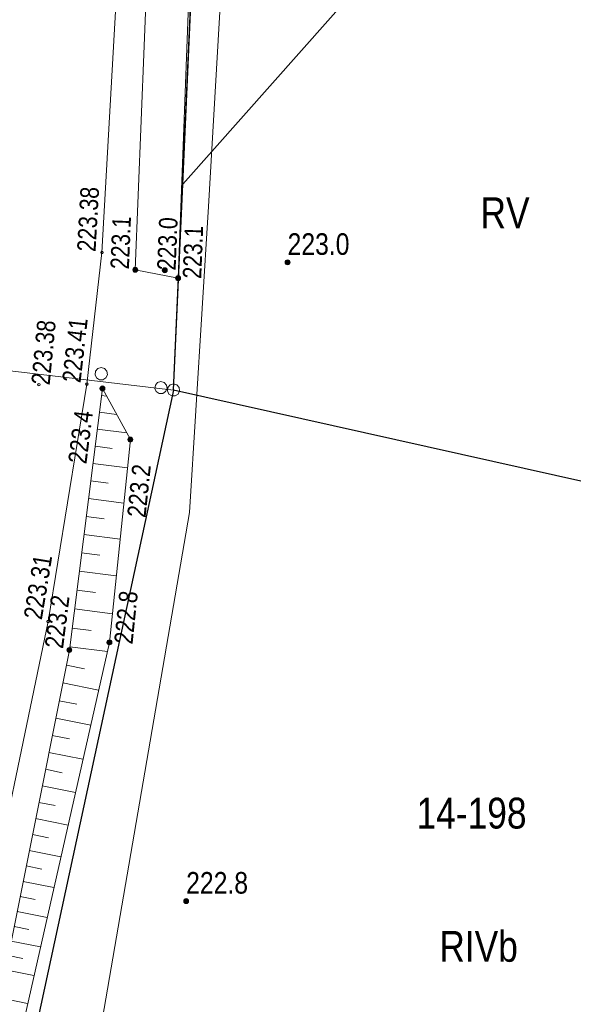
# Model space of a CAD drawing. Header units: metres. Extents: x 0 to 6601798, y -2700 to 5691112.
# Tile 44 of 60: x 6600211 to 6600234, y 5690006 to 5690046. Entities that reach past the tile are written whole.
import ezdxf
from ezdxf.enums import TextEntityAlignment as Align

# ---------------------------------------------------------------- set-up
doc = ezdxf.new("R2010")
doc.units = ezdxf.units.M
doc.header["$MEASUREMENT"] = 0
for name, color, linetype, lineweight in [('AS__Nowe_granice', 150, 'Continuous', 30), ('Kontury', 7, 'Continuous', 5), ('Numery_dzialek', 150, 'Continuous', 5), ('OTK_L_0', 7, 'Continuous', 5), ('OTK_L_5', 7, 'Continuous', 5), ('OTR_L_1', 7, 'Continuous', 5), ('OTR_T_0', 7, 'Continuous', 5), ('OTR_T_1', 7, 'Continuous', 5), ('podzial_uzytki', 7, 'Continuous', 5), ('Punkty', 7, 'Continuous', 5), ('UTTPOM_L_1', 7, 'Continuous', 5), ('UWWOC_T_2', 7, 'Continuous', 5), ('Uzytki', 7, 'Continuous', 5), ('WWRPP_T_0', 7, 'Continuous', 5)]:
    doc.layers.add(name, color=color, linetype=linetype, lineweight=lineweight)
doc.styles.add('STYL_ARIAL', font='ARIALN.TTF')

# ---------------------------------------------------------------- blocks, each defined once
blk = doc.blocks.new('GRT')
at = {"color": 7, "flags": 128}
blk.add_lwpolyline([(0, 2.5), (1.352, 2.103), (2.274, 1.039), (2.475, -0.356), (1.889, -1.637), (0.704, -2.399), (-0.704, -2.399), (-1.889, -1.637), (-2.475, -0.356), (-2.274, 1.039), (-1.352, 2.103), (0, 2.5)], dxfattribs=at)
blk = doc.blocks.new('801')
at = {"color": 0}
for radius in [1, 0.9, 0.8, 0.7, 0.6, 0.5, 0.4, 0.3, 0.2, 0.1]:
    blk.add_circle((0, 0), radius, dxfattribs=at)
blk = doc.blocks.new('403')
at = {"color": 0}
blk.add_circle((0, 0), 0.5, dxfattribs=at)

msp = doc.modelspace()

# ---------------------------------------------------------------- linework, layer by layer
at = {"layer": 'AS__Nowe_granice', "linetype": 'Continuous', "flags": 128}
for points in [[(6600217.47, 5690031.17), (6600219.85, 5690084.59)], [(6600217.47, 5690031.17), (6600209.437, 5689994.019)], [(6600239.42, 5690026.26), (6600217.47, 5690031.17)]]:
    msp.add_lwpolyline(points, dxfattribs=at)
at = {"layer": 'Kontury', "color": 3, "linetype": 'Continuous', "flags": 128}
for points in [[(6600222.18, 5690136.84), (6600217.84, 5690039.51)], [(6600217.84, 5690039.51), (6600253.542, 5690079.738)], [(6600217.84, 5690039.51), (6600217.47, 5690031.17)], [(6600217.47, 5690031.17), (6600209.44, 5689994.02)], [(6600239.42, 5690026.26), (6600219.07, 5690030.81)]]:
    msp.add_lwpolyline(points, dxfattribs=at)
at = {"layer": 'OTK_L_0', "color": 7, "linetype": 'Continuous', "flags": 128}
for points in [[(6600216.244, 5690066.325), (6600214.567, 5690036.748)], [(6600214.567, 5690036.748), (6600213.956, 5690031.412)], [(6600213.956, 5690031.412), (6600212.387, 5690021.791)], [(6600212.387, 5690021.791), (6600206.728, 5689994.601)]]:
    msp.add_lwpolyline(points, dxfattribs=at)
at = {"layer": 'OTK_L_5', "color": 7, "linetype": 'Continuous', "flags": 128}
for points in [[(6600215.919, 5690036.044), (6600217.134, 5690066.324)], [(6600218.809, 5690066.145), (6600217.653, 5690035.709)], [(6600217.653, 5690035.709), (6600215.919, 5690036.044)]]:
    msp.add_lwpolyline(points, dxfattribs=at)
at = {"layer": 'OTR_L_1', "color": 7, "linetype": 'Continuous', "flags": 128}
for points in [[(6600213.247, 5690020.633), (6600214.588, 5690031.237)], [(6600214.588, 5690031.237), (6600215.719, 5690029.163)], [(6600214.552, 5690030.954), (6600214.756, 5690030.928)], [(6600214.465, 5690030.268), (6600215.151, 5690030.182)], [(6600214.379, 5690029.583), (6600215.572, 5690029.432)], [(6600215.719, 5690029.163), (6600214.872, 5690020.943)], [(6600214.291, 5690028.892), (6600214.982, 5690028.805)], [(6600214.203, 5690028.193), (6600215.601, 5690028.016)], [(6600214.114, 5690027.486), (6600214.821, 5690027.396)], [(6600214.023, 5690026.771), (6600215.454, 5690026.59)], [(6600213.932, 5690026.047), (6600214.655, 5690025.955)], [(6600213.839, 5690025.315), (6600215.303, 5690025.13)], [(6600213.745, 5690024.574), (6600214.486, 5690024.48)], [(6600213.651, 5690023.825), (6600215.149, 5690023.635)], [(6600213.555, 5690023.066), (6600214.313, 5690022.971)], [(6600213.458, 5690022.3), (6600214.992, 5690022.106)], [(6600213.36, 5690021.524), (6600214.136, 5690021.425)], [(6600214.872, 5690020.943), (6600208.93, 5689994.716)], [(6600213.263, 5690020.762), (6600214.787, 5690020.569)], [(6600208.104, 5689994.918), (6600213.247, 5690020.633)], [(6600213.125, 5690020.024), (6600213.861, 5690019.877)], [(6600212.98, 5690019.297), (6600214.433, 5690019.007)], [(6600212.836, 5690018.58), (6600213.554, 5690018.436)], [(6600212.695, 5690017.871), (6600214.112, 5690017.588)], [(6600212.555, 5690017.171), (6600213.254, 5690017.032)], [(6600212.417, 5690016.481), (6600213.798, 5690016.204)], [(6600212.28, 5690015.798), (6600212.962, 5690015.662)], [(6600212.145, 5690015.124), (6600213.493, 5690014.855)], [(6600212.012, 5690014.459), (6600212.678, 5690014.326)], [(6600211.881, 5690013.802), (6600213.195, 5690013.54)], [(6600211.751, 5690013.154), (6600212.4, 5690013.024)], [(6600211.623, 5690012.513), (6600212.904, 5690012.257)], [(6600211.497, 5690011.881), (6600212.129, 5690011.754)], [(6600211.372, 5690011.256), (6600212.621, 5690011.006)], [(6600211.248, 5690010.639), (6600211.865, 5690010.516)], [(6600211.127, 5690010.03), (6600212.345, 5690009.787)], [(6600211.006, 5690009.429), (6600211.608, 5690009.309)], [(6600210.888, 5690008.835), (6600212.075, 5690008.598)], [(6600210.77, 5690008.249), (6600211.357, 5690008.132)], [(6600210.654, 5690007.67), (6600211.812, 5690007.438)], [(6600210.427, 5690006.534), (6600211.556, 5690006.308)]]:
    msp.add_lwpolyline(points, dxfattribs=at)
at = {"layer": 'UTTPOM_L_1', "color": 30, "linetype": 'Continuous', "flags": 128}
for points in [[(6600220.97, 5690074.383), (6600218.88, 5690038.616)], [(6600218.88, 5690038.616), (6600218.11, 5690026.211)], [(6600218.11, 5690026.211), (6600213.066, 5689996.839)]]:
    msp.add_lwpolyline(points, dxfattribs=at)
at = {"layer": 'Uzytki', "color": 3, "linetype": 'Continuous', "flags": 128}
for points in [[(6600217.47, 5690031.17), (6600226.34, 5690229.99)], [(6600217.47, 5690031.17), (6600207.53, 5690032.34)], [(6600209.44, 5689994.02), (6600217.47, 5690031.17)]]:
    msp.add_lwpolyline(points, dxfattribs=at)

# ---------------------------------------------------------------- block references
at = {"layer": 'OTR_T_0', "color": 7, "linetype": 'Continuous', "xscale": 0.1, "yscale": 0.1, "zscale": 0.1, "rotation": 0.0008399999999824}
for p in [(6600214.567, 5690036.748), (6600212.012, 5690031.392), (6600213.956, 5690031.412), (6600212.387, 5690021.791)]:
    msp.add_blockref('403', p, dxfattribs=at)
at = {"layer": 'OTR_T_1', "color": 7, "linetype": 'Continuous', "xscale": 0.1, "yscale": 0.1, "zscale": 0.1, "rotation": 0.0008399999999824}
for p in [(6600215.919, 5690036.044), (6600217.115, 5690036.028), (6600217.653, 5690035.709), (6600214.588, 5690031.237), (6600215.719, 5690029.163), (6600214.872, 5690020.943), (6600213.247, 5690020.633)]:
    msp.add_blockref('801', p, dxfattribs=at)
at = {"layer": 'Punkty', "color": 7, "linetype": 'Continuous', "xscale": 0.1, "yscale": 0.1, "zscale": 0.1}
for p in [(6600214.54, 5690031.83), (6600216.96, 5690031.27), (6600217.47, 5690031.17)]:
    msp.add_blockref('GRT', p, dxfattribs=at)
at = {"layer": 'WWRPP_T_0', "color": 7, "linetype": 'Continuous', "xscale": 0.1, "yscale": 0.1, "zscale": 0.1}
for p in [(6600222.092, 5690036.348), (6600217.981, 5690010.456)]:
    msp.add_blockref('801', p, dxfattribs=at)

# ---------------------------------------------------------------- texts
at = {"layer": 'Numery_dzialek', "linetype": 'Continuous', "style": 'STYL_ARIAL'}
msp.add_text('14-198', height=1.25, dxfattribs=at).set_placement((6600227.319, 5690013.023), align=Align.BOTTOM_LEFT)
at = {"layer": 'OTR_T_0', "color": 7, "linetype": 'Continuous', "style": 'STYL_ARIAL'}
for s, rotation, p in [('223.38', 86.8, (6600214.532, 5690036.75)), ('223.41', 83.5, (6600213.921, 5690031.416)), ('223.31', 80.7, (6600212.352, 5690021.797))]:
    msp.add_text(s, height=0.75, rotation=rotation, dxfattribs=at).set_placement(p, align=Align.BOTTOM_LEFT)
msp.add_text('223.38', height=0.75, rotation=84.5, dxfattribs=at).set_placement((6600212.074, 5690031.386), align=Align.MIDDLE_LEFT)
at = {"layer": 'OTR_T_1', "color": 7, "linetype": 'Continuous', "style": 'STYL_ARIAL'}
for s, rotation, p in [('223.1', 87.7, (6600215.884, 5690036.045)), ('223.2', 82.8, (6600213.212, 5690020.637))]:
    msp.add_text(s, height=0.75, rotation=rotation, dxfattribs=at).set_placement(p, align=Align.BOTTOM_LEFT)
msp.add_text('223.0', height=0.75, rotation=87.7, dxfattribs=at).set_placement((6600217.177, 5690036.026), align=Align.MIDDLE_LEFT)
for s, rotation, p in [('223.1', 87.8, (6600217.84, 5690035.702)), ('222.8', 84.1, (6600215.059, 5690020.924))]:
    msp.add_text(s, height=0.75, rotation=rotation, dxfattribs=at).set_placement(p, align=Align.TOP_LEFT)
msp.add_text('223.4', height=0.75, rotation=82.8, dxfattribs=at).set_placement((6600214.429, 5690030.257), align=Align.BOTTOM_RIGHT)
msp.add_text('223.2', height=0.75, rotation=84.1, dxfattribs=at).set_placement((6600215.807, 5690028.192), align=Align.TOP_RIGHT)
at = {"layer": 'podzial_uzytki', "color": 3, "linetype": 'Continuous', "style": 'STYL_ARIAL'}
msp.add_text('RV', height=1.25, dxfattribs=at).set_placement((6600229.911, 5690038.981), align=Align.TOP_LEFT)
msp.add_text('RIVb', height=1.25, dxfattribs=at).set_placement((6600228.243, 5690007.623), align=Align.BOTTOM_LEFT)
at = {"layer": 'UWWOC_T_2', "color": 161, "linetype": 'Continuous', "style": 'STYL_ARIAL'}
msp.add_text('222.98', height=0.875, dxfattribs=at).set_placement((6600207.676, 5690023.508), align=Align.TOP_LEFT)
at = {"layer": 'WWRPP_T_0', "color": 7, "linetype": 'Continuous', "style": 'STYL_ARIAL'}
for s, p in [('223.0', (6600222.092, 5690036.389)), ('222.8', (6600217.981, 5690010.497))]:
    msp.add_text(s, height=0.875, dxfattribs=at).set_placement(p, align=Align.BOTTOM_LEFT)

doc.saveas('drawing.dxf')
